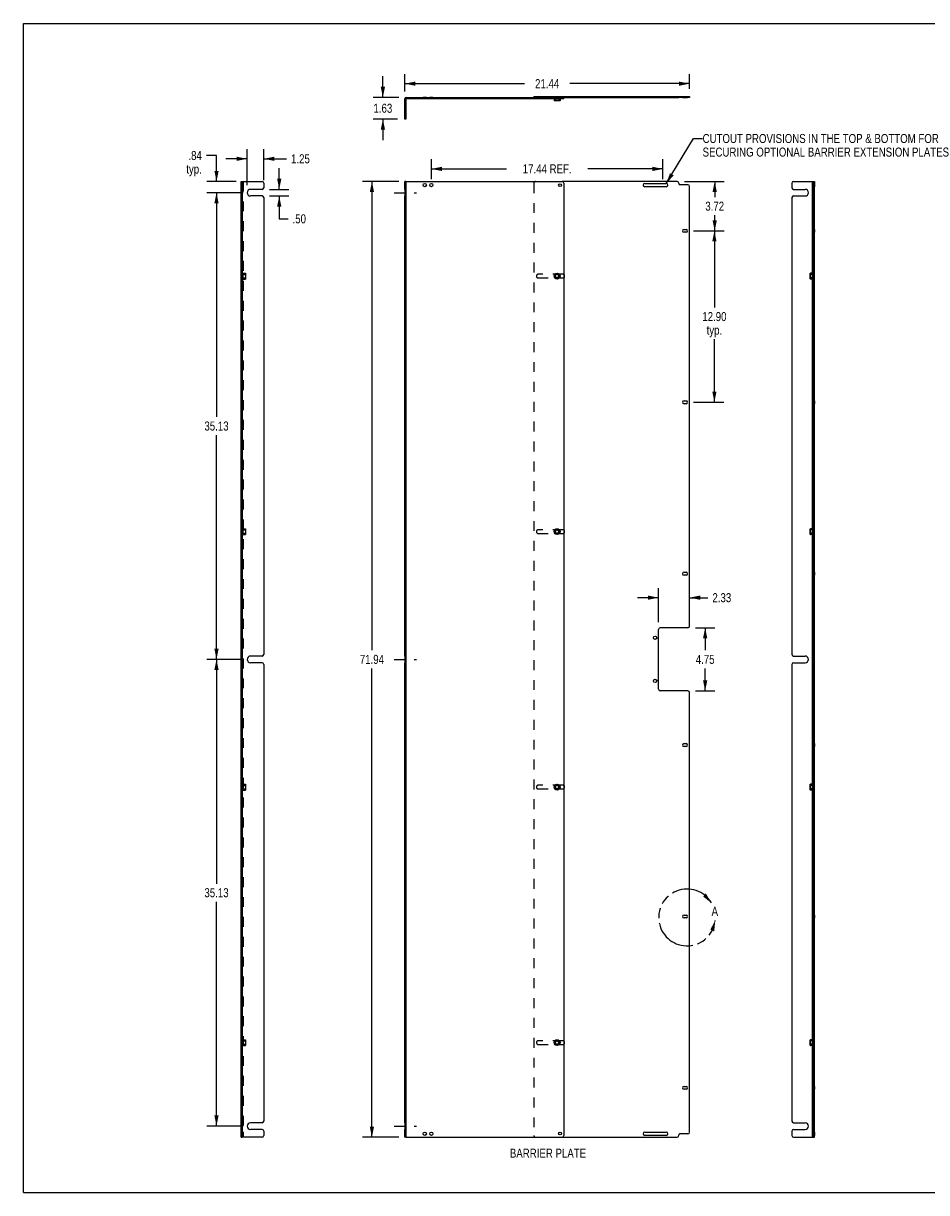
# Model space of a CAD drawing. Header units: inches. Extents: x 0 to 136, y -45 to 88.
# Tile 1 of 2: x 0 to 68, y 0 to 88. Entities that reach past the tile are written whole.
import ezdxf

# ---------------------------------------------------------------- set-up
doc = ezdxf.new("R2010")
doc.units = ezdxf.units.IN
doc.header["$LTSCALE"] = 7.48
doc.header["$MEASUREMENT"] = 0
for name, pattern in [('DASHED', [0.2, 0.1, -0.1]), ('HIDDEN', [0.2, 0.1, -0.1]), ('PHANTOM', [0.8, 0.45, -0.05, 0.1, -0.05, 0.1, -0.05])]:
    doc.linetypes.add(name, pattern=pattern)
doc.layers.get('0').update_dxf_attribs({"linetype": 'CONTINUOUS'})
for name, color, linetype in [('02___PRT_ALL_AXES', 7, 'CONTINUOUS'), ('DEFAULT_2', 8, 'HIDDEN'), ('DEFAULT_3', 7, 'PHANTOM'), ('DIMENSIONS', 7, 'CONTINUOUS')]:
    doc.layers.add(name, color=color, linetype=linetype)
doc.styles.get("Standard").update_dxf_attribs({"font": 'txt', "width": 0.8})
doc.dimstyles.new('DIMSTYLE_1', dxfattribs={"dimtxt": 0.68, "dimasz": 0.8, "dimexe": 0.09, "dimexo": 0.07, "dimgap": 0.0425, "dimtad": 0, "dimtih": 1, "dimtoh": 1, "dimzin": 4, "dimdsep": 46, "dimtxsty": 'Standard', "dimblk": '_FILLED', "dimblk1": '_FILLED', "dimblk2": '_FILLED', "dimcen": 0.09, "dimadec": 0, "dimazin": 0, "dimtfac": 1, "dimtofl": 0, "dimtmove": 0, "dimatfit": 3, "dimldrblk": '_FILLED', "dimfxl": 1, "dimtolj": 1, "dimtzin": 4, "dimarcsym": 0})
doc.dimstyles.get("Standard").update_dxf_attribs({"dimtxt": 0.68, "dimasz": 0.8, "dimexe": 0.09, "dimexo": 0.07, "dimgap": 0.09, "dimtad": 0, "dimtih": 1, "dimtoh": 1, "dimzin": 4, "dimdsep": 46, "dimtxsty": 'Standard', "dimblk": '_FILLED', "dimblk1": '_FILLED', "dimblk2": '_FILLED', "dimcen": 0.09, "dimadec": 0, "dimazin": 0, "dimtp": 0.01, "dimtm": 0.01, "dimtfac": 1, "dimtofl": 0, "dimtmove": 0, "dimatfit": 3, "dimldrblk": '_FILLED', "dimfxl": 1, "dimtolj": 1, "dimtzin": 4, "dimarcsym": 0})

# ---------------------------------------------------------------- blocks, each defined once
blk = doc.blocks.new('_FILLED')
at = {"color": 0, "linetype": 'ByBlock'}
blk.add_solid([(0, 0), (-1, 0.2), (-1, -0.2)], dxfattribs=at)
blk = doc.blocks.new('*D1')
at = {"layer": 'DIMENSIONS', "color": 2, "linetype": 'Continuous'}
for p, q in [((16.54, 75.259), (13.82, 75.259)), ((14.54, 75.259), (14.54, 58.376)), ((14.54, 40.134), (14.54, 57.016)), ((16.54, 40.134), (13.82, 40.134))]:
    blk.add_line(p, q, dxfattribs=at)
at = {"layer": 'DIMENSIONS', "color": 2, "linetype": 'Continuous', "xscale": 0.8, "yscale": 0.8, "zscale": 0.8}
for p, rotation in [((14.54, 75.259), 90), ((14.54, 40.134), 270)]:
    blk.add_blockref('_FILLED', p, dxfattribs=dict(at, rotation=rotation))
at = {"layer": 'DIMENSIONS', "color": 2, "linetype": 'Continuous', "insert": (14.54, 58.036), "char_height": 0.68, "width": 2.72, "attachment_point": 2, "line_spacing_factor": 0.9}
blk.add_mtext('35.13', dxfattribs=at)
blk = doc.blocks.new('*D2')
at = {"layer": 'DIMENSIONS', "color": 2, "linetype": 'Continuous'}
for p, q in [((16.54, 40.134), (13.82, 40.134)), ((14.54, 40.134), (14.54, 23.251)), ((14.54, 5.009), (14.54, 21.891)), ((16.54, 5.009), (13.82, 5.009))]:
    blk.add_line(p, q, dxfattribs=at)
at = {"layer": 'DIMENSIONS', "color": 2, "linetype": 'Continuous', "xscale": 0.8, "yscale": 0.8, "zscale": 0.8}
for p, rotation in [((14.54, 40.134), 90), ((14.54, 5.009), 270)]:
    blk.add_blockref('_FILLED', p, dxfattribs=dict(at, rotation=rotation))
at = {"layer": 'DIMENSIONS', "color": 2, "linetype": 'Continuous', "insert": (14.54, 22.911), "char_height": 0.68, "width": 2.72, "attachment_point": 2, "line_spacing_factor": 0.9}
blk.add_mtext('35.13', dxfattribs=at)
blk = doc.blocks.new('*D3')
at = {"layer": 'DIMENSIONS', "color": 2, "linetype": 'Continuous'}
for p, q in [((50.452, 72.384), (52.743, 72.384)), ((52.023, 72.384), (52.023, 66.614)), ((52.023, 59.484), (52.023, 64.234)), ((50.452, 59.484), (52.743, 59.484))]:
    blk.add_line(p, q, dxfattribs=at)
at = {"layer": 'DIMENSIONS', "color": 2, "linetype": 'Continuous', "xscale": 0.8, "yscale": 0.8, "zscale": 0.8}
for p, rotation in [((52.023, 72.384), 90), ((52.023, 59.484), 270)]:
    blk.add_blockref('_FILLED', p, dxfattribs=dict(at, rotation=rotation))
at = {"layer": 'DIMENSIONS', "color": 2, "linetype": 'Continuous', "insert": (52.023, 66.274), "char_height": 0.68, "width": 2.72, "attachment_point": 2, "line_spacing_factor": 0.9}
blk.add_mtext('12.90\\Ptyp.', dxfattribs=at)
blk = doc.blocks.new('*D4')
at = {"layer": 'DIMENSIONS', "color": 2, "linetype": 'Continuous'}
for p, q in [((49.776, 76.102), (52.766, 76.102)), ((52.046, 76.102), (52.046, 74.923)), ((52.046, 72.384), (52.046, 73.563)), ((50.452, 72.384), (52.766, 72.384))]:
    blk.add_line(p, q, dxfattribs=at)
at = {"layer": 'DIMENSIONS', "color": 2, "linetype": 'Continuous', "xscale": 0.8, "yscale": 0.8, "zscale": 0.8}
for p, rotation in [((52.046, 76.102), 90), ((52.046, 72.384), 270)]:
    blk.add_blockref('_FILLED', p, dxfattribs=dict(at, rotation=rotation))
at = {"layer": 'DIMENSIONS', "color": 2, "linetype": 'Continuous', "insert": (52.046, 74.583), "char_height": 0.68, "width": 2.176, "attachment_point": 2, "line_spacing_factor": 0.9}
blk.add_mtext('3.72', dxfattribs=at)
blk = doc.blocks.new('*D5')
at = {"layer": 'DIMENSIONS', "color": 2, "linetype": 'Continuous'}
for p, q in [((28.713, 82.87), (28.713, 84.184)), ((50.153, 83.062), (50.153, 84.184)), ((28.713, 83.464), (37.733, 83.464)), ((50.153, 83.464), (41.133, 83.464))]:
    blk.add_line(p, q, dxfattribs=at)
at = {"layer": 'DIMENSIONS', "color": 2, "linetype": 'Continuous', "xscale": 0.8, "yscale": 0.8, "zscale": 0.8, "rotation": 180}
blk.add_blockref('_FILLED', (28.713, 83.464), dxfattribs=at)
at = {"layer": 'DIMENSIONS', "color": 2, "linetype": 'Continuous', "xscale": 0.8, "yscale": 0.8, "zscale": 0.8}
blk.add_blockref('_FILLED', (50.153, 83.464), dxfattribs=at)
at = {"layer": 'DIMENSIONS', "color": 2, "linetype": 'Continuous', "insert": (39.433, 83.804), "char_height": 0.68, "width": 2.72, "attachment_point": 2, "line_spacing_factor": 0.9}
blk.add_mtext('21.44', dxfattribs=at)
blk = doc.blocks.new('*D6')
at = {"layer": 'DIMENSIONS', "color": 2, "linetype": 'Continuous'}
for p, q in [((50.588, 42.509), (52.048, 42.509)), ((51.328, 42.509), (51.328, 40.814)), ((51.328, 37.759), (51.328, 39.454)), ((50.588, 37.759), (52.048, 37.759))]:
    blk.add_line(p, q, dxfattribs=at)
at = {"layer": 'DIMENSIONS', "color": 2, "linetype": 'Continuous', "xscale": 0.8, "yscale": 0.8, "zscale": 0.8}
for p, rotation in [((51.328, 42.509), 90), ((51.328, 37.759), 270)]:
    blk.add_blockref('_FILLED', p, dxfattribs=dict(at, rotation=rotation))
at = {"layer": 'DIMENSIONS', "color": 2, "linetype": 'Continuous', "insert": (51.328, 40.474), "char_height": 0.68, "width": 2.176, "attachment_point": 2, "line_spacing_factor": 0.9}
blk.add_mtext('4.75', dxfattribs=at)
blk = doc.blocks.new('*D7')
at = {"layer": 'DIMENSIONS', "color": 2, "linetype": 'Continuous'}
for p, q in [((47.823, 42.944), (47.823, 45.497)), ((47.823, 44.777), (46.223, 44.777)), ((50.153, 44.777), (51.535, 44.777))]:
    blk.add_line(p, q, dxfattribs=at)
at = {"layer": 'DIMENSIONS', "color": 2, "linetype": 'Continuous', "xscale": 0.8, "yscale": 0.8, "zscale": 0.8}
blk.add_blockref('_FILLED', (47.823, 44.777), dxfattribs=at)
at = {"layer": 'DIMENSIONS', "color": 2, "linetype": 'Continuous', "xscale": 0.8, "yscale": 0.8, "zscale": 0.8, "rotation": 180}
blk.add_blockref('_FILLED', (50.153, 44.777), dxfattribs=at)
at = {"layer": 'DIMENSIONS', "color": 2, "linetype": 'Continuous', "insert": (51.875, 45.117), "char_height": 0.68, "width": 2.176, "attachment_point": 1, "line_spacing_factor": 0.9}
blk.add_mtext('2.33', dxfattribs=at)
blk = doc.blocks.new('*D10')
at = {"layer": 'DIMENSIONS', "color": 2, "linetype": 'Continuous'}
for p, q in [((14.54, 78.055), (13.776, 78.055)), ((14.54, 76.102), (14.54, 78.055)), ((16.032, 76.102), (13.82, 76.102)), ((16.54, 75.259), (13.82, 75.259)), ((14.54, 75.259), (14.54, 73.659))]:
    blk.add_line(p, q, dxfattribs=at)
at = {"layer": 'DIMENSIONS', "color": 2, "linetype": 'Continuous', "xscale": 0.8, "yscale": 0.8, "zscale": 0.8}
for p, rotation in [((14.54, 76.102), 270), ((14.54, 75.259), 90)]:
    blk.add_blockref('_FILLED', p, dxfattribs=dict(at, rotation=rotation))
at = {"layer": 'DIMENSIONS', "color": 2, "linetype": 'Continuous', "insert": (13.436, 78.395), "char_height": 0.68, "width": 2.176, "attachment_point": 3, "line_spacing_factor": 0.9}
blk.add_mtext('.84\\Ptyp.', dxfattribs=at)
blk = doc.blocks.new('*D11')
at = {"layer": 'DIMENSIONS', "color": 2, "linetype": 'Continuous'}
for p, q in [((27.065, 82.427), (27.065, 84.027)), ((28.27, 82.427), (26.345, 82.427)), ((28.153, 80.802), (26.345, 80.802)), ((27.065, 80.802), (27.065, 79.202))]:
    blk.add_line(p, q, dxfattribs=at)
at = {"layer": 'DIMENSIONS', "color": 2, "linetype": 'Continuous', "xscale": 0.8, "yscale": 0.8, "zscale": 0.8}
for p, rotation in [((27.065, 82.427), 270), ((27.065, 80.802), 90)]:
    blk.add_blockref('_FILLED', p, dxfattribs=dict(at, rotation=rotation))
at = {"layer": 'DIMENSIONS', "color": 2, "linetype": 'Continuous', "insert": (27.065, 81.954), "char_height": 0.68, "width": 2.176, "attachment_point": 2, "line_spacing_factor": 0.9}
blk.add_mtext('1.63', dxfattribs=at)
blk = doc.blocks.new('*D12')
at = {"layer": 'DIMENSIONS', "color": 2, "linetype": 'Continuous'}
for p, q in [((28.27, 76.102), (25.519, 76.102)), ((26.239, 76.102), (26.239, 40.814)), ((26.239, 4.165), (26.239, 39.454)), ((28.27, 4.165), (25.519, 4.165))]:
    blk.add_line(p, q, dxfattribs=at)
at = {"layer": 'DIMENSIONS', "color": 2, "linetype": 'Continuous', "xscale": 0.8, "yscale": 0.8, "zscale": 0.8}
for p, rotation in [((26.239, 76.102), 90), ((26.239, 4.165), 270)]:
    blk.add_blockref('_FILLED', p, dxfattribs=dict(at, rotation=rotation))
at = {"layer": 'DIMENSIONS', "color": 2, "linetype": 'Continuous', "insert": (26.239, 40.474), "char_height": 0.68, "width": 2.72, "attachment_point": 2, "line_spacing_factor": 0.9}
blk.add_mtext('71.94', dxfattribs=at)
blk = doc.blocks.new('*D14')
at = {"layer": 'DIMENSIONS', "color": 2, "linetype": 'Continuous'}
for p, q in [((30.713, 76.267), (30.713, 77.769)), ((48.153, 76.267), (48.153, 77.769)), ((30.713, 77.049), (36.373, 77.049)), ((48.153, 77.049), (42.493, 77.049))]:
    blk.add_line(p, q, dxfattribs=at)
at = {"layer": 'DIMENSIONS', "color": 2, "linetype": 'Continuous', "xscale": 0.8, "yscale": 0.8, "zscale": 0.8, "rotation": 180}
blk.add_blockref('_FILLED', (30.713, 77.049), dxfattribs=at)
at = {"layer": 'DIMENSIONS', "color": 2, "linetype": 'Continuous', "xscale": 0.8, "yscale": 0.8, "zscale": 0.8}
blk.add_blockref('_FILLED', (48.153, 77.049), dxfattribs=at)
at = {"layer": 'DIMENSIONS', "color": 2, "linetype": 'Continuous', "insert": (39.433, 77.389), "char_height": 0.68, "width": 5.44, "attachment_point": 2, "line_spacing_factor": 0.9}
blk.add_mtext('17.44 REF.', dxfattribs=at)
blk = doc.blocks.new('*D15')
at = {"layer": 'DIMENSIONS', "color": 2, "linetype": 'Continuous'}
for p, q in [((19.263, 75.509), (19.263, 77.109)), ((18.535, 75.509), (19.983, 75.509)), ((18.535, 75.009), (19.983, 75.009)), ((19.263, 75.009), (19.263, 73.293)), ((19.263, 73.293), (19.923, 73.293))]:
    blk.add_line(p, q, dxfattribs=at)
at = {"layer": 'DIMENSIONS', "color": 2, "linetype": 'Continuous', "xscale": 0.8, "yscale": 0.8, "zscale": 0.8}
for p, rotation in [((19.263, 75.509), 270), ((19.263, 75.009), 90)]:
    blk.add_blockref('_FILLED', p, dxfattribs=dict(at, rotation=rotation))
at = {"layer": 'DIMENSIONS', "color": 2, "linetype": 'Continuous', "insert": (20.263, 73.633), "char_height": 0.68, "width": 1.632, "attachment_point": 1, "line_spacing_factor": 0.9}
blk.add_mtext('.50', dxfattribs=at)
blk = doc.blocks.new('*D16')
at = {"layer": 'DIMENSIONS', "color": 2, "linetype": 'Continuous'}
for p, q in [((16.85, 75.819), (16.85, 78.53)), ((18.1, 76.194), (18.1, 78.53)), ((16.85, 77.81), (15.25, 77.81)), ((18.1, 77.81), (19.81, 77.81))]:
    blk.add_line(p, q, dxfattribs=at)
at = {"layer": 'DIMENSIONS', "color": 2, "linetype": 'Continuous', "xscale": 0.8, "yscale": 0.8, "zscale": 0.8}
blk.add_blockref('_FILLED', (16.85, 77.81), dxfattribs=at)
at = {"layer": 'DIMENSIONS', "color": 2, "linetype": 'Continuous', "xscale": 0.8, "yscale": 0.8, "zscale": 0.8, "rotation": 180}
blk.add_blockref('_FILLED', (18.1, 77.81), dxfattribs=at)
at = {"layer": 'DIMENSIONS', "color": 2, "linetype": 'Continuous', "insert": (20.15, 78.15), "char_height": 0.68, "width": 2.176, "attachment_point": 1, "line_spacing_factor": 0.9}
blk.add_mtext('1.25', dxfattribs=at)

msp = doc.modelspace()

# ---------------------------------------------------------------- linework, layer by layer
at = {"color": 7, "linetype": 'Continuous'}
for p, q in [((0, 0), (0, 88)), ((0, 88), (136, 88)), ((28.788, 82.31), (28.788, 80.802)), ((28.83, 82.352), (40.683, 82.352)), ((38.433, 82.502), (38.433, 82.427)), ((38.433, 82.502), (50.153, 82.502)), ((39.963, 82.352), (39.963, 82.192)), ((40.403, 82.192), (39.963, 82.192)), ((39.973, 82.182), (39.963, 82.192)), ((40.393, 82.182), (39.973, 82.182)), ((40.393, 82.182), (40.403, 82.192)), ((40.403, 82.352), (40.403, 82.192)), ((40.683, 82.352), (40.683, 82.427)), ((49.341, 82.502), (49.341, 82.427)), ((50.153, 82.502), (50.153, 82.427)), ((28.788, 80.802), (28.713, 80.802)), ((16.4, 4.165), (16.4, 76.102)), ((16.4, 76.102), (16.475, 76.102)), ((28.788, 76.102), (28.713, 76.102)), ((28.788, 76.102), (28.788, 75.509)), ((28.79, 76.102), (40.558, 76.102)), ((40.683, 75.977), (40.683, 4.29)), ((57.857, 75.977), (57.857, 75.634)), ((57.982, 76.102), (59.557, 76.102)), ((59.407, 4.165), (59.407, 76.102)), ((59.557, 75.852), (59.482, 75.852)), ((59.557, 76.102), (59.557, 75.855)), ((59.557, 37.761), (59.557, 75.852)), ((28.788, 75.509), (28.713, 75.509)), ((28.788, 75.009), (28.713, 75.009)), ((28.788, 75.009), (28.788, 40.384)), ((57.857, 74.884), (57.857, 40.509)), ((57.982, 75.509), (58.857, 75.509)), ((57.982, 75.009), (58.857, 75.009)), ((59.237, 69.187), (59.247, 69.197)), ((59.237, 68.767), (59.237, 69.187)), ((59.237, 68.767), (59.247, 68.757)), ((59.247, 68.757), (59.247, 69.197)), ((59.407, 69.197), (59.247, 69.197)), ((59.407, 68.757), (59.247, 68.757)), ((59.237, 49.958), (59.247, 49.968)), ((59.237, 49.538), (59.237, 49.958)), ((59.237, 49.538), (59.247, 49.528)), ((59.247, 49.528), (59.247, 49.968)), ((59.407, 49.968), (59.247, 49.968)), ((59.407, 49.528), (59.247, 49.528)), ((59.557, 42.509), (59.482, 42.509)), ((28.788, 40.384), (28.713, 40.384)), ((28.788, 39.884), (28.713, 39.884)), ((28.788, 39.884), (28.788, 5.259)), ((57.857, 39.759), (57.857, 5.384)), ((57.982, 40.384), (58.857, 40.384)), ((57.982, 39.884), (58.857, 39.884)), ((59.557, 37.759), (59.482, 37.759)), ((59.557, 4.165), (59.557, 37.759)), ((59.237, 30.729), (59.247, 30.739)), ((59.237, 30.309), (59.237, 30.729)), ((59.237, 30.309), (59.247, 30.299)), ((59.407, 30.739), (59.247, 30.739)), ((59.247, 30.299), (59.247, 30.739)), ((59.407, 30.299), (59.247, 30.299)), ((59.237, 11.5), (59.247, 11.51)), ((59.237, 11.08), (59.237, 11.5)), ((59.407, 11.51), (59.247, 11.51)), ((59.247, 11.07), (59.247, 11.51)), ((59.237, 11.08), (59.247, 11.07)), ((59.407, 11.07), (59.247, 11.07)), ((28.788, 5.259), (28.713, 5.259)), ((28.788, 4.759), (28.713, 4.759)), ((28.788, 4.759), (28.788, 4.165)), ((57.857, 4.634), (57.857, 4.29)), ((57.982, 5.259), (58.857, 5.259)), ((57.982, 4.759), (58.857, 4.759)), ((59.557, 4.415), (59.482, 4.415)), ((16.4, 4.165), (16.475, 4.165)), ((28.788, 4.165), (28.713, 4.165)), ((28.79, 4.165), (40.558, 4.165)), ((57.982, 4.165), (59.557, 4.165)), ((0, 0), (136, 0))]:
    msp.add_line(p, q, dxfattribs=at)
at = {"color": 3, "linetype": 'Continuous'}
for p, q in [((28.713, 80.802), (28.713, 82.31)), ((28.83, 82.427), (49.341, 82.427)), ((50.153, 82.427), (49.343, 82.427)), ((16.475, 76.102), (16.475, 4.165)), ((16.475, 76.102), (17.975, 76.102)), ((18.1, 75.977), (18.1, 75.634)), ((28.713, 75.509), (28.713, 76.102)), ((49.216, 76.102), (40.558, 76.102)), ((49.341, 75.977), (49.341, 75.915)), ((50.028, 75.852), (49.403, 75.852)), ((50.153, 42.634), (50.153, 75.727)), ((59.482, 42.509), (59.482, 76.102)), ((17.975, 75.509), (17.1, 75.509)), ((17.975, 75.009), (17.1, 75.009)), ((18.1, 74.884), (18.1, 40.509)), ((28.713, 40.384), (28.713, 75.009)), ((47.823, 37.884), (47.823, 42.384)), ((50.028, 42.509), (47.948, 42.509)), ((59.482, 4.415), (59.482, 42.506)), ((17.975, 40.384), (17.1, 40.384)), ((17.975, 39.884), (17.1, 39.884)), ((18.1, 39.759), (18.1, 5.384)), ((28.713, 5.259), (28.713, 39.884)), ((50.028, 37.759), (47.948, 37.759)), ((50.153, 4.54), (50.153, 37.634)), ((17.975, 5.259), (17.1, 5.259)), ((17.975, 4.759), (17.1, 4.759)), ((18.1, 4.634), (18.1, 4.29)), ((28.713, 4.165), (28.713, 4.759)), ((50.028, 4.415), (49.403, 4.415)), ((59.482, 4.165), (59.482, 4.413)), ((17.975, 4.165), (16.475, 4.165)), ((40.558, 4.165), (49.216, 4.165)), ((49.341, 4.29), (49.341, 4.352))]:
    msp.add_line(p, q, dxfattribs=at)
at = {"color": 7, "linetype": 'Continuous'}
for centre, radius in [((40.183, 68.977), 0.22), ((40.183, 68.977), 0.21), ((40.183, 68.977), 0.135), ((40.183, 68.977), 0.125), ((40.183, 49.748), 0.22), ((40.183, 49.748), 0.21), ((40.183, 49.748), 0.135), ((40.183, 49.748), 0.125), ((40.183, 30.519), 0.22), ((40.183, 30.519), 0.21), ((40.183, 30.519), 0.135), ((40.183, 30.519), 0.125), ((40.183, 11.29), 0.22), ((40.183, 11.29), 0.21), ((40.183, 11.29), 0.135), ((40.183, 11.29), 0.125)]:
    msp.add_circle(centre, radius, dxfattribs=at)
at = {"color": 3, "linetype": 'Continuous'}
for centre in [(47.553, 41.759), (47.553, 38.509)]:
    msp.add_circle(centre, 0.125, dxfattribs=at)
for centre, radius, start, end in [((28.83, 82.31), 0.117, 90, 180), ((17.975, 75.977), 0.125, 0, 90), ((49.216, 75.977), 0.125, 0, 90), ((49.403, 75.915), 0.0625, 180, 270), ((50.028, 75.727), 0.125, 0, 90), ((17.975, 75.634), 0.125, 270, 360), ((17.975, 74.884), 0.125, 0, 90), ((47.948, 42.384), 0.125, 90, 180), ((50.028, 42.634), 0.125, 270, 360), ((17.975, 40.509), 0.125, 270, 360), ((17.975, 39.759), 0.125, 0, 90), ((47.948, 37.884), 0.125, 180, 270), ((50.028, 37.634), 0.125, 0, 90), ((17.975, 5.384), 0.125, 270, 360), ((17.975, 4.634), 0.125, 0, 90), ((49.403, 4.352), 0.0625, 90, 180), ((50.028, 4.54), 0.125, 270, 360), ((17.975, 4.29), 0.125, 270, 360), ((49.216, 4.29), 0.125, 270, 360)]:
    msp.add_arc(centre, radius, start, end, dxfattribs=at)
at = {"color": 7, "linetype": 'Continuous'}
for centre, radius, start, end in [((28.83, 82.31), 0.042, 90, 180), ((40.558, 75.977), 0.125, 0, 90), ((57.982, 75.977), 0.125, 90, 180), ((57.982, 75.634), 0.125, 180, 270), ((57.982, 74.884), 0.125, 90, 180), ((57.982, 40.509), 0.125, 180, 270), ((57.982, 39.759), 0.125, 90, 180), ((57.982, 5.384), 0.125, 180, 270), ((57.982, 4.634), 0.125, 90, 180), ((40.558, 4.29), 0.125, 270, 360), ((57.982, 4.29), 0.125, 180, 270)]:
    msp.add_arc(centre, radius, start, end, dxfattribs=at)
at = {"layer": '02___PRT_ALL_AXES', "color": 8, "linetype": 'HIDDEN'}
for p, q in [((28.713, 82.052), (28.713, 81.802)), ((28.788, 82.052), (28.713, 82.052)), ((28.788, 82.052), (28.788, 81.802)), ((30.088, 82.352), (30.088, 82.427)), ((30.338, 82.427), (30.088, 82.427)), ((30.338, 82.352), (30.088, 82.352)), ((30.338, 82.352), (30.338, 82.427)), ((30.588, 82.352), (30.588, 82.427)), ((30.838, 82.427), (30.588, 82.427)), ((30.838, 82.352), (30.588, 82.352)), ((30.838, 82.352), (30.838, 82.427)), ((38.621, 82.427), (38.621, 82.502)), ((38.621, 82.502), (40.745, 82.502)), ((38.621, 82.427), (40.745, 82.427)), ((40.011, 82.427), (40.011, 82.352)), ((40.011, 82.352), (40.511, 82.352)), ((40.293, 82.352), (40.293, 82.427)), ((40.355, 82.427), (40.355, 82.352)), ((40.511, 82.352), (40.511, 82.427)), ((40.746, 82.427), (40.746, 82.502)), ((46.653, 82.502), (48.528, 82.502)), ((46.653, 82.502), (46.653, 82.427)), ((46.653, 82.427), (48.528, 82.427)), ((48.528, 82.502), (48.528, 82.427)), ((49.626, 82.502), (50.001, 82.502)), ((49.626, 82.502), (49.626, 82.427)), ((49.626, 82.427), (50.001, 82.427)), ((50.001, 82.502), (50.001, 82.427)), ((16.4, 75.707), (16.4, 75.957)), ((16.55, 75.957), (16.4, 75.957)), ((16.55, 75.707), (16.4, 75.707)), ((16.475, 75.957), (16.475, 75.707)), ((16.55, 75.93), (16.475, 75.93)), ((16.55, 75.712), (16.475, 75.712)), ((16.55, 75.957), (16.55, 75.707)), ((59.407, 75.707), (59.407, 75.957)), ((59.557, 75.957), (59.407, 75.957)), ((59.482, 75.93), (59.407, 75.93)), ((59.482, 75.712), (59.407, 75.712)), ((59.557, 75.707), (59.407, 75.707)), ((59.482, 75.957), (59.482, 75.707)), ((59.557, 75.957), (59.557, 75.707)), ((28.788, 75.509), (28.713, 75.509)), ((28.713, 75.009), (28.788, 75.009)), ((16.4, 72.275), (16.4, 72.493)), ((16.475, 72.493), (16.4, 72.493)), ((16.475, 72.275), (16.4, 72.275)), ((16.475, 72.275), (16.475, 72.493)), ((59.482, 72.493), (59.482, 72.275)), ((59.557, 72.493), (59.482, 72.493)), ((59.557, 72.275), (59.482, 72.275)), ((59.557, 72.493), (59.557, 72.275)), ((16.4, 69.118), (16.4, 68.837)), ((16.475, 69.118), (16.4, 69.118)), ((16.475, 68.837), (16.4, 68.837)), ((16.475, 68.805), (16.475, 69.149)), ((16.475, 69.149), (16.55, 69.149)), ((16.475, 68.805), (16.55, 68.805)), ((16.55, 68.805), (16.55, 69.149)), ((40.605, 69.118), (38.761, 69.118)), ((38.761, 68.837), (40.605, 68.837)), ((59.407, 69.149), (59.407, 68.805)), ((59.482, 69.149), (59.407, 69.149)), ((59.482, 68.805), (59.407, 68.805)), ((59.482, 69.149), (59.482, 68.805)), ((59.482, 69.118), (59.557, 69.118)), ((59.482, 68.837), (59.557, 68.837)), ((59.557, 68.837), (59.557, 69.118)), ((16.4, 59.375), (16.4, 59.593)), ((16.475, 59.593), (16.4, 59.593)), ((16.475, 59.375), (16.4, 59.375)), ((16.475, 59.375), (16.475, 59.593)), ((59.482, 59.593), (59.482, 59.375)), ((59.557, 59.593), (59.482, 59.593)), ((59.557, 59.375), (59.482, 59.375)), ((59.557, 59.593), (59.557, 59.375)), ((16.4, 49.889), (16.4, 49.608)), ((16.475, 49.889), (16.4, 49.889)), ((16.475, 49.608), (16.4, 49.608)), ((16.475, 49.576), (16.475, 49.92)), ((16.475, 49.92), (16.55, 49.92)), ((16.475, 49.576), (16.55, 49.576)), ((16.55, 49.576), (16.55, 49.92)), ((40.605, 49.889), (38.761, 49.889)), ((38.761, 49.608), (40.605, 49.608)), ((59.407, 49.92), (59.407, 49.576)), ((59.482, 49.92), (59.407, 49.92)), ((59.482, 49.576), (59.407, 49.576)), ((59.482, 49.92), (59.482, 49.576)), ((59.482, 49.889), (59.557, 49.889)), ((59.482, 49.608), (59.557, 49.608)), ((59.557, 49.608), (59.557, 49.889)), ((16.4, 46.475), (16.4, 46.693)), ((16.475, 46.693), (16.4, 46.693)), ((16.475, 46.475), (16.475, 46.693)), ((59.482, 46.693), (59.482, 46.475)), ((59.557, 46.693), (59.482, 46.693)), ((59.557, 46.693), (59.557, 46.475)), ((16.475, 46.475), (16.4, 46.475)), ((59.557, 46.475), (59.482, 46.475)), ((28.788, 40.384), (28.713, 40.384)), ((28.713, 39.884), (28.788, 39.884)), ((16.475, 33.793), (16.4, 33.793)), ((16.4, 33.575), (16.4, 33.793)), ((16.475, 33.575), (16.4, 33.575)), ((16.475, 33.575), (16.475, 33.793)), ((59.557, 33.793), (59.482, 33.793)), ((59.482, 33.793), (59.482, 33.575)), ((59.557, 33.575), (59.482, 33.575)), ((59.557, 33.793), (59.557, 33.575)), ((16.475, 30.66), (16.4, 30.66)), ((16.4, 30.66), (16.4, 30.379)), ((16.475, 30.379), (16.4, 30.379)), ((16.475, 30.691), (16.55, 30.691)), ((16.475, 30.347), (16.475, 30.691)), ((16.475, 30.347), (16.55, 30.347)), ((16.55, 30.347), (16.55, 30.691)), ((40.605, 30.66), (38.761, 30.66)), ((38.761, 30.379), (40.605, 30.379)), ((59.482, 30.691), (59.407, 30.691)), ((59.407, 30.691), (59.407, 30.347)), ((59.482, 30.347), (59.407, 30.347)), ((59.482, 30.691), (59.482, 30.347)), ((59.482, 30.66), (59.557, 30.66)), ((59.482, 30.379), (59.557, 30.379)), ((59.557, 30.379), (59.557, 30.66)), ((16.475, 20.893), (16.4, 20.893)), ((16.4, 20.675), (16.4, 20.893)), ((16.475, 20.675), (16.4, 20.675)), ((16.475, 20.675), (16.475, 20.893)), ((59.557, 20.893), (59.482, 20.893)), ((59.482, 20.893), (59.482, 20.675)), ((59.557, 20.675), (59.482, 20.675)), ((59.557, 20.893), (59.557, 20.675)), ((16.475, 11.462), (16.55, 11.462)), ((16.475, 11.118), (16.475, 11.462)), ((16.55, 11.118), (16.55, 11.462)), ((59.482, 11.462), (59.407, 11.462)), ((59.407, 11.462), (59.407, 11.118)), ((59.482, 11.462), (59.482, 11.118)), ((16.475, 11.43), (16.4, 11.43)), ((16.4, 11.43), (16.4, 11.149)), ((16.475, 11.149), (16.4, 11.149)), ((16.475, 11.118), (16.55, 11.118)), ((40.605, 11.43), (38.761, 11.43)), ((38.761, 11.149), (40.605, 11.149)), ((59.482, 11.118), (59.407, 11.118)), ((59.482, 11.43), (59.557, 11.43)), ((59.482, 11.149), (59.557, 11.149)), ((59.557, 11.149), (59.557, 11.43)), ((16.475, 7.993), (16.4, 7.993)), ((16.4, 7.775), (16.4, 7.993)), ((16.475, 7.775), (16.475, 7.993)), ((59.557, 7.993), (59.482, 7.993)), ((59.482, 7.993), (59.482, 7.775)), ((59.557, 7.993), (59.557, 7.775)), ((16.475, 7.775), (16.4, 7.775)), ((59.557, 7.775), (59.482, 7.775)), ((16.55, 4.56), (16.4, 4.56)), ((16.4, 4.31), (16.4, 4.56)), ((16.475, 4.56), (16.475, 4.31)), ((16.55, 4.555), (16.475, 4.555)), ((16.55, 4.56), (16.55, 4.31)), ((28.788, 5.259), (28.713, 5.259)), ((28.713, 4.759), (28.788, 4.759)), ((59.557, 4.56), (59.407, 4.56)), ((59.407, 4.31), (59.407, 4.56)), ((59.482, 4.555), (59.407, 4.555)), ((59.482, 4.56), (59.482, 4.31)), ((59.557, 4.56), (59.557, 4.31)), ((16.55, 4.31), (16.4, 4.31)), ((16.55, 4.337), (16.475, 4.337)), ((59.482, 4.337), (59.407, 4.337)), ((59.557, 4.31), (59.407, 4.31))]:
    msp.add_line(p, q, dxfattribs=at)
at = {"layer": '02___PRT_ALL_AXES', "color": 3, "linetype": 'Continuous'}
for p, q in [((46.778, 75.957), (48.403, 75.957)), ((48.403, 75.707), (46.778, 75.707)), ((28.713, 75.509), (28.713, 75.009)), ((49.735, 72.493), (49.892, 72.493)), ((49.892, 72.275), (49.735, 72.275)), ((49.735, 59.593), (49.892, 59.593)), ((49.892, 59.375), (49.735, 59.375)), ((49.735, 46.693), (49.892, 46.693)), ((49.892, 46.475), (49.735, 46.475)), ((28.713, 40.384), (28.713, 39.884)), ((49.735, 33.793), (49.892, 33.793)), ((49.892, 33.575), (49.735, 33.575)), ((49.735, 20.893), (49.892, 20.893)), ((49.892, 20.675), (49.735, 20.675)), ((49.735, 7.993), (49.892, 7.993)), ((49.892, 7.775), (49.735, 7.775)), ((28.713, 5.259), (28.713, 4.759)), ((46.778, 4.56), (48.403, 4.56)), ((48.403, 4.31), (46.778, 4.31))]:
    msp.add_line(p, q, dxfattribs=at)
at = {"layer": '02___PRT_ALL_AXES', "color": 2, "linetype": 'DASHED'}
for p, q in [((27.913, 75.259), (29.588, 75.259)), ((27.913, 40.134), (29.588, 40.134)), ((27.913, 5.009), (29.588, 5.009))]:
    msp.add_line(p, q, dxfattribs=at)
at = {"layer": '02___PRT_ALL_AXES', "color": 7, "linetype": 'Continuous'}
for p, q in [((28.788, 75.509), (28.788, 75.009)), ((28.788, 40.384), (28.788, 39.884)), ((28.788, 5.259), (28.788, 4.759))]:
    msp.add_line(p, q, dxfattribs=at)
for centre, radius in [((30.213, 75.832), 0.125), ((30.713, 75.832), 0.125), ((40.402, 75.821), 0.109), ((30.213, 4.435), 0.125), ((30.713, 4.435), 0.125), ((40.402, 4.446), 0.109)]:
    msp.add_circle(centre, radius, dxfattribs=at)
at = {"layer": '02___PRT_ALL_AXES', "color": 8, "linetype": 'HIDDEN'}
for centre in [(40.183, 68.977), (40.183, 49.748), (40.183, 30.519), (40.183, 11.29)]:
    msp.add_circle(centre, 0.172, dxfattribs=at)
at = {"layer": '02___PRT_ALL_AXES', "color": 3, "linetype": 'Continuous'}
for centre, radius, start, end in [((46.778, 75.832), 0.125, 90, 270), ((48.403, 75.832), 0.125, 270, 90), ((17.1, 75.259), 0.25, 90, 270), ((49.735, 72.384), 0.109, 90, 270), ((49.892, 72.384), 0.109, 270, 90), ((40.605, 68.977), 0.141, 303.89485, 56.10515), ((49.735, 59.484), 0.109, 90, 270), ((49.892, 59.484), 0.109, 270, 90), ((40.605, 49.748), 0.141, 303.89485, 56.10515), ((49.735, 46.584), 0.109, 90, 270), ((49.892, 46.584), 0.109, 270, 90), ((17.1, 40.134), 0.25, 90, 270), ((49.735, 33.684), 0.109, 90, 270), ((49.892, 33.684), 0.109, 270, 90), ((40.605, 30.519), 0.141, 303.89485, 56.10515), ((49.735, 20.784), 0.109, 90, 270), ((49.892, 20.784), 0.109, 270, 90), ((40.605, 11.29), 0.141, 303.89485, 56.10515), ((49.735, 7.884), 0.109, 90, 270), ((49.892, 7.884), 0.109, 270, 90), ((17.1, 5.009), 0.25, 90, 270), ((46.778, 4.435), 0.125, 90, 270), ((48.403, 4.435), 0.125, 270, 90)]:
    msp.add_arc(centre, radius, start, end, dxfattribs=at)
at = {"layer": '02___PRT_ALL_AXES', "color": 7, "linetype": 'Continuous'}
for centre in [(58.857, 75.259), (58.857, 40.134), (58.857, 5.009)]:
    msp.add_arc(centre, 0.25, 270, 90, dxfattribs=at)
at = {"layer": '02___PRT_ALL_AXES', "color": 8, "linetype": 'HIDDEN'}
for centre, start, end in [((38.761, 68.977), 90, 270), ((40.605, 68.977), 56.10515, 90), ((40.605, 68.977), 270, 303.89485), ((38.761, 49.748), 90, 270), ((40.605, 49.748), 56.10515, 90), ((40.605, 49.748), 270, 303.89485), ((38.761, 30.519), 90, 270), ((40.605, 30.519), 56.10515, 90), ((40.605, 30.519), 270, 303.89485), ((38.761, 11.29), 90, 270), ((40.605, 11.29), 56.10515, 90), ((40.605, 11.29), 270, 303.89485)]:
    msp.add_arc(centre, 0.141, start, end, dxfattribs=at)
at = {"layer": 'DEFAULT_2', "color": 8, "linetype": 'HIDDEN'}
for p, q in [((40.012, 82.406), (40.012, 82.352)), ((40.012, 82.406), (40.355, 82.406)), ((40.058, 82.396), (40.048, 82.406)), ((40.058, 82.192), (40.048, 82.182)), ((40.058, 82.396), (40.058, 82.192)), ((40.308, 82.396), (40.058, 82.396)), ((40.308, 82.396), (40.318, 82.406)), ((40.308, 82.396), (40.308, 82.192)), ((40.308, 82.192), (40.318, 82.182)), ((40.355, 82.406), (40.355, 82.352)), ((47.428, 82.502), (47.428, 82.427)), ((47.678, 82.502), (47.678, 82.427)), ((47.823, 82.427), (47.823, 82.502)), ((49.343, 82.427), (49.341, 82.427)), ((16.475, 75.852), (16.4, 75.852)), ((16.55, 76.102), (16.55, 4.165)), ((28.788, 76.102), (28.79, 76.102)), ((38.433, 75.977), (38.433, 4.29)), ((59.557, 75.855), (59.557, 75.852)), ((28.713, 75.509), (28.713, 75.009)), ((28.788, 75.509), (28.788, 75.009)), ((16.496, 68.806), (16.496, 69.149)), ((16.496, 69.149), (16.55, 69.149)), ((16.506, 69.102), (16.496, 69.112)), ((16.506, 68.852), (16.496, 68.842)), ((16.496, 68.806), (16.55, 68.806)), ((16.506, 69.102), (16.506, 68.852)), ((16.506, 69.102), (16.71, 69.102)), ((16.506, 68.852), (16.71, 68.852)), ((16.55, 69.197), (16.71, 69.197)), ((16.55, 68.757), (16.71, 68.757)), ((16.71, 69.197), (16.71, 68.757)), ((16.72, 69.187), (16.71, 69.197)), ((16.71, 69.102), (16.72, 69.112)), ((16.71, 68.852), (16.72, 68.842)), ((16.72, 68.767), (16.71, 68.757)), ((16.72, 69.187), (16.72, 68.767)), ((59.247, 69.102), (59.237, 69.112)), ((59.247, 68.852), (59.237, 68.842)), ((59.451, 69.102), (59.247, 69.102)), ((59.451, 68.852), (59.247, 68.852)), ((59.461, 69.149), (59.407, 69.149)), ((59.461, 68.806), (59.407, 68.806)), ((59.451, 69.102), (59.461, 69.112)), ((59.451, 69.102), (59.451, 68.852)), ((59.451, 68.852), (59.461, 68.842)), ((59.461, 68.806), (59.461, 69.149)), ((16.496, 49.577), (16.496, 49.92)), ((16.496, 49.92), (16.55, 49.92)), ((16.506, 49.873), (16.496, 49.883)), ((16.506, 49.623), (16.496, 49.613)), ((16.496, 49.577), (16.55, 49.577)), ((16.506, 49.873), (16.506, 49.623)), ((16.506, 49.873), (16.71, 49.873)), ((16.506, 49.623), (16.71, 49.623)), ((16.55, 49.968), (16.71, 49.968)), ((16.55, 49.528), (16.71, 49.528)), ((16.71, 49.968), (16.71, 49.528)), ((16.72, 49.958), (16.71, 49.968)), ((16.71, 49.873), (16.72, 49.883)), ((16.71, 49.623), (16.72, 49.613)), ((16.72, 49.538), (16.71, 49.528)), ((16.72, 49.958), (16.72, 49.538)), ((59.247, 49.873), (59.237, 49.883)), ((59.247, 49.623), (59.237, 49.613)), ((59.451, 49.873), (59.247, 49.873)), ((59.451, 49.623), (59.247, 49.623)), ((59.461, 49.92), (59.407, 49.92)), ((59.461, 49.577), (59.407, 49.577)), ((59.451, 49.873), (59.461, 49.883)), ((59.451, 49.873), (59.451, 49.623)), ((59.451, 49.623), (59.461, 49.613)), ((59.461, 49.577), (59.461, 49.92)), ((16.475, 42.509), (16.4, 42.509)), ((59.482, 42.509), (59.482, 42.506)), ((16.4, 41.884), (16.475, 41.884)), ((16.4, 41.634), (16.475, 41.634)), ((59.557, 41.884), (59.482, 41.884)), ((59.557, 41.634), (59.482, 41.634)), ((28.713, 40.384), (28.713, 39.884)), ((28.788, 40.384), (28.788, 39.884)), ((16.4, 38.634), (16.475, 38.634)), ((16.4, 38.384), (16.475, 38.384)), ((59.557, 38.634), (59.482, 38.634)), ((59.557, 38.384), (59.482, 38.384)), ((16.475, 37.759), (16.4, 37.759)), ((59.557, 37.761), (59.557, 37.759)), ((16.496, 30.691), (16.55, 30.691)), ((16.496, 30.348), (16.496, 30.691)), ((16.506, 30.644), (16.496, 30.654)), ((16.506, 30.394), (16.496, 30.384)), ((16.496, 30.348), (16.55, 30.348)), ((16.506, 30.644), (16.71, 30.644)), ((16.506, 30.644), (16.506, 30.394)), ((16.506, 30.394), (16.71, 30.394)), ((16.55, 30.739), (16.71, 30.739)), ((16.55, 30.299), (16.71, 30.299)), ((16.72, 30.729), (16.71, 30.739)), ((16.71, 30.739), (16.71, 30.299)), ((16.71, 30.644), (16.72, 30.654)), ((16.71, 30.394), (16.72, 30.384)), ((16.72, 30.309), (16.71, 30.299)), ((16.72, 30.729), (16.72, 30.309)), ((59.247, 30.644), (59.237, 30.654)), ((59.247, 30.394), (59.237, 30.384)), ((59.451, 30.644), (59.247, 30.644)), ((59.451, 30.394), (59.247, 30.394)), ((59.461, 30.691), (59.407, 30.691)), ((59.461, 30.348), (59.407, 30.348)), ((59.451, 30.644), (59.461, 30.654)), ((59.451, 30.644), (59.451, 30.394)), ((59.451, 30.394), (59.461, 30.384)), ((59.461, 30.348), (59.461, 30.691)), ((16.496, 11.461), (16.55, 11.461)), ((16.496, 11.118), (16.496, 11.461)), ((16.55, 11.51), (16.71, 11.51)), ((16.72, 11.5), (16.71, 11.51)), ((16.71, 11.51), (16.71, 11.07)), ((16.72, 11.5), (16.72, 11.08)), ((59.461, 11.461), (59.407, 11.461)), ((59.461, 11.118), (59.461, 11.461)), ((16.506, 11.415), (16.496, 11.425)), ((16.506, 11.165), (16.496, 11.155)), ((16.496, 11.118), (16.55, 11.118)), ((16.506, 11.415), (16.71, 11.415)), ((16.506, 11.415), (16.506, 11.165)), ((16.506, 11.165), (16.71, 11.165)), ((16.55, 11.07), (16.71, 11.07)), ((16.71, 11.415), (16.72, 11.425)), ((16.71, 11.165), (16.72, 11.155)), ((16.72, 11.08), (16.71, 11.07)), ((59.247, 11.415), (59.237, 11.425)), ((59.247, 11.165), (59.237, 11.155)), ((59.451, 11.415), (59.247, 11.415)), ((59.451, 11.165), (59.247, 11.165)), ((59.461, 11.118), (59.407, 11.118)), ((59.451, 11.415), (59.461, 11.425)), ((59.451, 11.415), (59.451, 11.165)), ((59.451, 11.165), (59.461, 11.155)), ((16.475, 4.415), (16.4, 4.415)), ((28.713, 5.259), (28.713, 4.759)), ((28.788, 5.259), (28.788, 4.759)), ((59.482, 4.415), (59.482, 4.413)), ((28.788, 4.165), (28.79, 4.165))]:
    msp.add_line(p, q, dxfattribs=at)
for centre in [(40.183, 68.977), (40.183, 49.748), (40.183, 30.519), (40.183, 11.29)]:
    msp.add_circle(centre, 0.172, dxfattribs=at)
for centre, start, end in [((38.558, 75.977), 90, 180), ((38.558, 4.29), 180, 270)]:
    msp.add_arc(centre, 0.125, start, end, dxfattribs=at)
at = {"layer": 'DEFAULT_3', "color": 2, "linetype": 'PHANTOM'}
msp.add_arc((49.966, 20.712), 2.137, 30.76628, 354.03145, dxfattribs=at)
msp.add_arc((49.966, 20.712), 2.137, 30.76628, 354.03145, dxfattribs=at)
for points in [[(51.802, 21.805), (51.177, 22.275), (51.373, 22.528)], [(51.802, 21.805), (51.177, 22.275), (51.373, 22.528)], [(52.091, 20.49), (51.721, 19.802), (52.005, 19.654)], [(52.091, 20.49), (51.721, 19.802), (52.005, 19.654)]]:
    msp.add_solid(points, dxfattribs=at)

# ---------------------------------------------------------------- texts
at = {"color": 2, "linetype": 'Continuous', "insert": (52.053, 21.511), "char_height": 0.68, "width": 0.544, "attachment_point": 2, "line_spacing_factor": 0.9}
msp.add_mtext('A', dxfattribs=at)
at = {"layer": 'DIMENSIONS', "color": 2, "linetype": 'Continuous', "char_height": 0.68, "line_spacing_factor": 0.9}
for s, insert, width, attachment_point in [('CUTOUT PROVISIONS IN THE TOP & BOTTOM FOR\\PSECURING OPTIONAL BARRIER EXTENSION PLATES', (51.135, 79.675), 22.848, 1), ('BARRIER PLATE', (39.496, 3.306), 7.072, 2)]:
    msp.add_mtext(s, dxfattribs=dict(at, insert=insert, width=width, attachment_point=attachment_point))

# ---------------------------------------------------------------- dimensions: what is measured, and where the dimension line sits
at = {"layer": 'DIMENSIONS', "color": 2, "linetype": 'Continuous'}
for base, p1, p2, picture, middle in [((27.064941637, 80.801936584), (28.340054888, 82.426936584), (28.223054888, 80.801936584), '*D11', (27.064941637, 81.614436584)), ((19.263, 75.009), (18.465, 75.509), (18.465, 75.009), '*D15', (21.079, 73.293)), ((26.239, 4.165), (28.34, 76.102), (28.34, 4.165), '*D12', (26.239, 40.134)), ((52.046, 72.384), (49.706, 76.102), (50.382, 72.384), '*D4', (52.046, 74.243)), ((14.539589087, 40.133706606), (16.610066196, 75.258706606), (16.610066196, 40.133706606), '*D1', (14.539589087, 57.696206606)), ((51.328, 37.759), (50.518, 42.509), (50.518, 37.759), '*D6', (51.328, 40.134)), ((14.539589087, 5.008706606), (16.610066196, 40.133706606), (16.610066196, 5.008706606), '*D2', (14.539589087, 22.571206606))]:
    dim = msp.add_linear_dim(base=base, p1=p1, p2=p2, angle=270, dimstyle='DIMSTYLE_1', dxfattribs=at)
    dim.commit()
    dim.dimension.update_dxf_attribs({"geometry": picture, "text_midpoint": middle, "dimtype": 160})
for base, p1, p2, picture, middle in [((50.153, 83.464), (28.713, 84.254), (50.153, 84.254), '*D5', (39.433, 83.464)), ((18.1, 77.81), (16.85, 75.749), (18.1, 76.124), '*D16', (21.238, 77.81)), ((50.153, 44.777), (47.823, 42.874), (50.153, 42.634), '*D7', (52.963, 44.777))]:
    dim = msp.add_linear_dim(base=base, p1=p1, p2=p2, dimstyle='DIMSTYLE_1', dxfattribs=at)
    dim.commit()
    dim.dimension.update_dxf_attribs({"geometry": picture, "text_midpoint": middle, "dimtype": 160})
for base, p1, p2, picture, middle in [((14.54, 75.259), (16.102, 76.102), (16.61, 75.259), '*D10', (12.348, 77.545)), ((52.023, 59.484), (50.382, 72.384), (50.382, 59.484), '*D3', (52.023, 65.424))]:
    dim = msp.add_linear_dim(base=base, p1=p1, p2=p2, angle=270, text='<>\\Ptyp.', dimstyle='DIMSTYLE_1', dxfattribs=at)
    dim.commit()
    dim.dimension.update_dxf_attribs({"geometry": picture, "text_midpoint": middle, "dimtype": 160})
dim = msp.add_linear_dim(base=(48.153, 77.049), p1=(30.713, 76.197), p2=(48.153, 76.197), text='<> REF.', dimstyle='DIMSTYLE_1', dxfattribs=at)
dim.commit()
dim.dimension.update_dxf_attribs({"geometry": '*D14', "text_midpoint": (39.433, 77.049), "dimtype": 160})

# ---------------------------------------------------------------- leaders
at = {"layer": 'DIMENSIONS', "color": 2, "linetype": 'Continuous', "annotation_type": 0, "has_hookline": 1, "hookline_direction": 1, "text_width": 21.959}
msp.add_leader([(48.403, 75.957), (50.457, 79.335), (51.135, 79.335)], dimstyle='Standard', override={"dimtad": 0}, dxfattribs=at)

doc.saveas('drawing.dxf')
